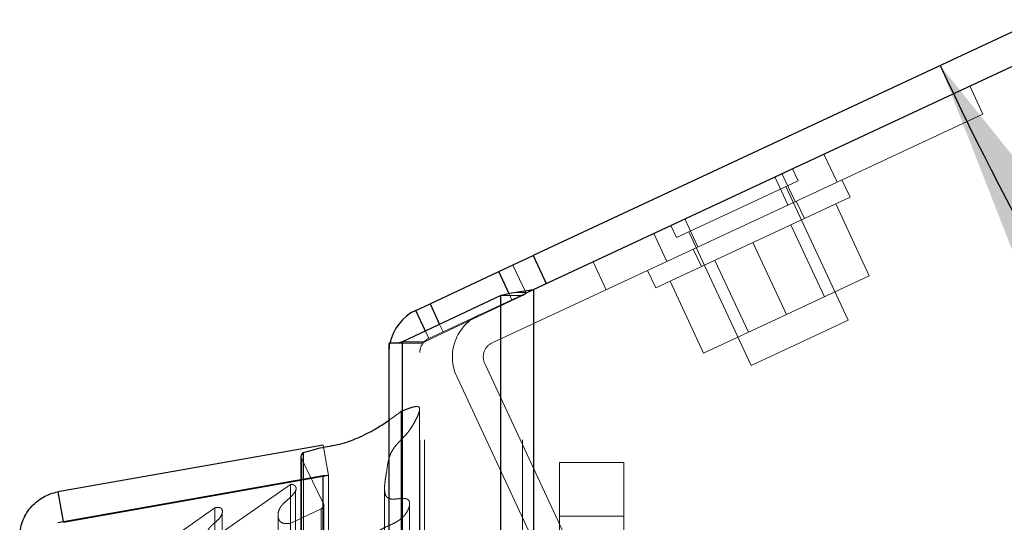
# Model space of a CAD drawing. Header units: inches. Extents: x 0.2 to 10.8, y 0.2 to 8.2.
# Tile 77 of 86: x 5.762 to 5.992, y 5.331 to 5.448. Entities that reach past the tile are written whole.
import ezdxf

# ---------------------------------------------------------------- set-up
doc = ezdxf.new("R2010")
doc.units = ezdxf.units.IN
doc.header["$MEASUREMENT"] = 0
doc.linetypes.add('HIDDEN', pattern=[0.07500000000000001, 0.05, -0.025])
doc.layers.add('DIMENSIONS', color=140, linetype='Continuous')
doc.layers.add('SLD-0', color=179, linetype='Continuous')
doc.styles.add('SLDTEXTSTYLE0', font='TXT', dxfattribs={"width": 0.7})
doc.dimstyles.new('SLDDIMSTYLE4', dxfattribs={"dimtxt": 0.0849609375, "dimasz": 0.13, "dimexe": 0, "dimexo": 0.0625, "dimgap": 0.021240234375, "dimtad": 0, "dimtih": 1, "dimtoh": 1, "dimdec": 4, "dimlfac": 10, "dimzin": 12, "dimdsep": 46, "dimtxsty": 'SLDTEXTSTYLE0', "dimsah": 1, "dimcen": 0.09, "dimadec": 0, "dimazin": 3, "dimtfac": 1, "dimtdec": 0, "dimtofl": 0, "dimtmove": 0, "dimatfit": 3, "dimfxl": 0, "dimfrac": 2, "dimtolj": 1, "dimtzin": 12, "dimarcsym": 0})

# ---------------------------------------------------------------- blocks, each defined once
blk = doc.blocks.new('_D_13')
at = {"layer": 'DIMENSIONS'}
blk.add_line((6.539681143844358, 5.745346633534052), (5.783343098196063, 5.745346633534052), dxfattribs=at)
for radius, start, end in [(0.7296104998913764, 160.6112118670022, 180), (0.7296104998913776, 205.0000000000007, 224.3887881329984)]:
    blk.add_arc((6.63795359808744, 5.745346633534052), radius, start, end, dxfattribs=at)
for points in [[(5.908343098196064, 5.745346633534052), (5.939711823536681, 5.873080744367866), (5.899867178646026, 5.876602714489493)], [(5.976701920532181, 5.436999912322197), (6.024491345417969, 5.314459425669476), (6.059114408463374, 5.33449048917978)]]:
    blk.add_solid(points, dxfattribs=at)
at = {"layer": 'DIMENSIONS', "insert": (5.821382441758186, 5.643964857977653), "char_height": 0.08333333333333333, "attachment_point": 1, "style": 'SLDTEXTSTYLE0'}
blk.add_mtext('25°', dxfattribs=at)

msp = doc.modelspace()

# ---------------------------------------------------------------- linework, layer by layer
at = {"layer": 'SLD-0', "linetype": 'Continuous', "lineweight": 25}
for p, q in [((6.637953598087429, 5.745346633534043), (5.881782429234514, 5.392738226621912)), ((5.881887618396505, 5.384842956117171), (6.640996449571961, 5.738821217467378)), ((5.873771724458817, 5.389002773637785), (5.881782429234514, 5.392738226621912)), ((5.881782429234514, 5.392738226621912), (5.884825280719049, 5.386212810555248)), ((5.857750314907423, 5.381531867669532), (5.873771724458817, 5.389002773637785)), ((5.876168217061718, 5.383863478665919), (5.873771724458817, 5.389002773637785)), ((5.87425086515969, 5.383426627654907), (5.851359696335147, 5.372658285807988)), ((5.874250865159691, 3.049847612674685), (5.87425086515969, 5.383426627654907)), ((5.881887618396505, 5.384842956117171), (5.881887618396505, 3.049847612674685)), ((5.854432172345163, 5.379984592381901), (5.857750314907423, 5.381531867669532)), ((5.857750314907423, 5.381531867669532), (5.859994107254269, 5.376720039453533)), ((5.856681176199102, 5.375161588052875), (5.854432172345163, 5.379984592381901)), ((5.848196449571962, 3.049847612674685), (5.848196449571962, 5.372347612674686)), ((5.850233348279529, 5.372347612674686), (5.848196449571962, 5.372347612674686)), ((5.851359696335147, 3.049847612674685), (5.851359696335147, 5.372658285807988)), ((5.83283279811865, 5.348604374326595), (5.77100766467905, 5.337702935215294)), ((5.82827252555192, 5.340698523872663), (5.828272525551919, 5.34686331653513)), ((5.827660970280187, 5.345941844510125), (5.827660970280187, 5.340590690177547)), ((5.771007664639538, 5.330601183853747), (5.83283279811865, 5.341502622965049)), ((5.83283279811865, 3.081172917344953), (5.83283279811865, 5.341502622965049)), ((5.83283279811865, 5.341502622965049), (5.832916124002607, 5.341502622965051)), ((5.77100766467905, 5.337702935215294), (5.772222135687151, 5.330815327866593))]:
    msp.add_line(p, q, dxfattribs=at)
at = {"layer": 'SLD-0', "linetype": 'HIDDEN', "lineweight": 18}
for p, q in [((5.983571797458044, 5.432259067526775), (5.986614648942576, 5.42573365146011)), ((5.986614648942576, 5.42573365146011), (5.952628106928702, 5.409885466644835)), ((5.952628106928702, 5.409885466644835), (5.94958525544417, 5.416410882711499)), ((5.94958525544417, 5.416410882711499), (5.952628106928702, 5.409885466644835)), ((5.943558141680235, 5.410152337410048), (5.942237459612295, 5.412984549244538)), ((5.938152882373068, 5.411079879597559), (5.941195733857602, 5.404554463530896)), ((5.939797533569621, 5.411846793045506), (5.942840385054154, 5.405321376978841)), ((5.872238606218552, 5.372399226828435), (5.952628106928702, 5.409885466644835)), ((5.929397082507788, 5.403548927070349), (5.943558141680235, 5.410152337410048)), ((5.955253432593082, 5.377677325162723), (5.940725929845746, 5.408831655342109)), ((5.955678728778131, 5.406342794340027), (5.953776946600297, 5.410421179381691)), ((5.955678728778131, 5.406342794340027), (5.910363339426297, 5.385211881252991)), ((5.945029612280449, 5.401377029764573), (5.943127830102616, 5.405455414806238)), ((5.952325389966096, 5.404779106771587), (5.9601438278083, 5.388012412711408)), ((5.91523602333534, 5.396945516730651), (5.929397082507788, 5.403548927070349)), ((5.9139153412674, 5.39977772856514), (5.91523602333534, 5.396945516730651)), ((5.917139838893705, 5.401281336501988), (5.920182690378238, 5.394755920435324)), ((5.949716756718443, 5.383150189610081), (5.94189831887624, 5.39991688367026)), ((5.909934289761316, 5.397921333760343), (5.912977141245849, 5.391395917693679)), ((5.909934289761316, 5.397921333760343), (5.912977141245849, 5.391395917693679)), ((5.909934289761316, 5.397921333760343), (5.912977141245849, 5.391395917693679)), ((5.909934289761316, 5.397921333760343), (5.912977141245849, 5.391395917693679)), ((5.918068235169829, 5.398266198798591), (5.932595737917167, 5.367111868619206)), ((5.933021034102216, 5.39577733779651), (5.940839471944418, 5.379010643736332)), ((5.919110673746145, 5.394256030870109), (5.921012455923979, 5.390177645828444)), ((5.880132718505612, 5.384024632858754), (5.87708986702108, 5.390550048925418)), ((5.895773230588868, 5.391317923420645), (5.898816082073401, 5.384792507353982)), ((5.924143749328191, 5.391637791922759), (5.931962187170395, 5.374871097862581)), ((5.908461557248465, 5.389290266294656), (5.910363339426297, 5.385211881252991)), ((5.940839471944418, 5.379010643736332), (5.9601438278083, 5.388012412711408)), ((5.913716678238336, 5.386775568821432), (5.921535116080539, 5.370008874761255)), ((5.85645086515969, 5.372658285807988), (5.879342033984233, 5.383426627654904)), ((5.879342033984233, 5.383426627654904), (5.87425086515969, 5.383426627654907)), ((5.874250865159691, 3.049847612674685), (5.874250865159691, 5.383426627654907)), ((5.876814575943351, 5.382477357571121), (5.876168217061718, 5.383863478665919)), ((5.881843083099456, 5.3848221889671), (5.876814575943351, 5.382477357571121)), ((5.88050995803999, 5.384183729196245), (5.877754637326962, 5.384183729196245)), ((5.879342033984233, 3.049847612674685), (5.879342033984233, 5.383426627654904)), ((5.879342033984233, 3.049847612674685), (5.879342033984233, 5.383426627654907)), ((5.881887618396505, 5.384842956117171), (5.881887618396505, 3.049847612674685)), ((5.881887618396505, 3.049847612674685), (5.881887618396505, 5.384842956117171)), ((5.881887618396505, 3.049847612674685), (5.881887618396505, 5.384842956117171)), ((5.876814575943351, 5.382477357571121), (5.860793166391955, 5.375006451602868)), ((5.921535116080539, 5.370008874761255), (5.940839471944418, 5.379010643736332)), ((5.859994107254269, 5.376720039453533), (5.860793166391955, 5.375006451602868)), ((5.943924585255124, 5.372394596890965), (5.955253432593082, 5.377677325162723)), ((5.857475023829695, 5.373459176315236), (5.856681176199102, 5.375161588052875)), ((5.860793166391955, 5.375006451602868), (5.857475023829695, 5.373459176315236)), ((5.856075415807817, 5.372347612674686), (5.850233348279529, 5.372347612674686)), ((5.85645086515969, 5.372658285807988), (5.851359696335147, 5.372658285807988)), ((5.851359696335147, 3.049847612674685), (5.851359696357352, 5.372658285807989)), ((5.855396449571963, 3.049847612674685), (5.855396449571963, 5.372347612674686)), ((5.85645086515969, 3.049847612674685), (5.85645086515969, 5.372658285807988)), ((5.85645086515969, 3.049847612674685), (5.85645086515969, 5.372658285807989)), ((5.932595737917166, 5.367111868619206), (5.943924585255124, 5.372394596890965)), ((5.894840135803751, 5.315411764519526), (5.870497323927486, 5.367615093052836)), ((5.888314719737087, 5.312368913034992), (5.863971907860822, 5.364572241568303)), ((5.851054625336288, 3.066208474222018), (5.851054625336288, 5.356467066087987)), ((5.83283279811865, 5.348604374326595), (5.834083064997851, 5.34151375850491)), ((5.827762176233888, 3.077172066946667), (5.827762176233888, 5.345503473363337)), ((5.832923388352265, 5.334921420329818), (5.827762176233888, 5.345503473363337)), ((5.827762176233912, 3.077172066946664), (5.827762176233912, 5.345503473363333)), ((5.887949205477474, 5.344532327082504), (5.902949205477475, 5.344532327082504)), ((5.887949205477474, 5.332032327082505), (5.887949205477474, 5.344532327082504)), ((5.902949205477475, 5.344532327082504), (5.902949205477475, 5.332032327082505)), ((5.834083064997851, 5.34151375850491), (5.772257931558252, 5.330612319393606)), ((5.772257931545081, 5.330601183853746), (5.834083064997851, 5.341502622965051)), ((5.808288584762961, 5.327581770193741), (5.825196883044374, 5.339421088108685)), ((5.825196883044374, 3.083254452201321), (5.825196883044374, 5.339421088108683)), ((5.827660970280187, 5.340590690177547), (5.827660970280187, 3.082084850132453)), ((5.828272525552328, 3.081977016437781), (5.82827252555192, 5.340698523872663)), ((5.832916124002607, 5.341502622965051), (5.834083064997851, 5.341502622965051)), ((5.834083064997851, 3.081172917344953), (5.834083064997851, 5.341502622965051)), ((5.826387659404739, 3.084760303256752), (5.826387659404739, 5.33796085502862)), ((5.847148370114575, 5.338522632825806), (5.847148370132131, 3.084158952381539)), ((5.847148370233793, 5.338520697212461), (5.847148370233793, 3.084169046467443)), ((5.832923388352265, 3.087754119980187), (5.832923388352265, 5.334921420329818)), ((5.796268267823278, 5.326018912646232), (5.807587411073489, 5.333944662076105)), ((5.807587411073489, 3.0887308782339), (5.807587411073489, 5.333944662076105)), ((5.809305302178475, 5.332830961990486), (5.809305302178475, 5.332835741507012)), ((5.809305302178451, 3.089839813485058), (5.809305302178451, 5.332830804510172)), ((5.82515966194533, 5.330364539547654), (5.832381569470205, 5.333765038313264)), ((5.832381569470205, 3.088910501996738), (5.832381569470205, 5.333765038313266)), ((5.832381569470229, 3.088910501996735), (5.832381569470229, 5.333765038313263)), ((5.832955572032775, 3.088005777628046), (5.832955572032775, 5.334669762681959)), ((5.772222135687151, 5.330815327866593), (5.772257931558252, 5.330612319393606)), ((5.822319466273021, 5.3323379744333), (5.822319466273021, 5.332335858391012)), ((5.822319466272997, 5.332335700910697), (5.822319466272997, 3.090349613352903)), ((5.887949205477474, 5.274117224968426), (5.887949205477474, 5.332032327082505)), ((5.887949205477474, 5.332032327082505), (5.902949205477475, 5.332032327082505)), ((5.887949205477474, 5.332032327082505), (5.902949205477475, 5.332032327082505)), ((5.902949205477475, 5.332032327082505), (5.902949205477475, 5.274117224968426))]:
    msp.add_line(p, q, dxfattribs=at)
at = {"layer": 'SLD-0', "linetype": 'HIDDEN', "lineweight": 18, "flags": 128}
for points in [[(5.848196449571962, 5.370196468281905), (5.848304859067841, 5.371722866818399), (5.848412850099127, 5.372347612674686)], [(5.855263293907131, 3.066136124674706), (5.855263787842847, 4.202272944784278), (5.85526329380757, 5.356534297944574)], [(5.852983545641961, 3.087791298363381), (5.852983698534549, 4.193200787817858), (5.852983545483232, 5.334886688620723)], [(5.852983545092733, 3.087804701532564), (5.852983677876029, 4.164999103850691), (5.85298354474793, 5.334857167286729)]]:
    msp.add_lwpolyline(points, dxfattribs=at)
at = {"layer": 'SLD-0', "linetype": 'Continuous', "lineweight": 25}
for centre, radius, start, end in [((5.858996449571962, 5.370196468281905), 0.01080000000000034, 114.9999999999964, 168.5109861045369), ((5.828660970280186, 5.345941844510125), 0.001000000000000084, 112.8577604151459, 180)]:
    msp.add_arc(centre, radius, start, end, dxfattribs=at)
at = {"layer": 'SLD-0', "linetype": 'HIDDEN', "lineweight": 18}
for centre, radius, start, end in [((5.873760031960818, 5.369136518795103), 0.01079999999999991, 115.0000000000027, 205.0000000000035), ((5.858996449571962, 5.370196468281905), 0.003599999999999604, 115.0000000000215, 180), ((5.873760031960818, 5.369136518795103), 0.003599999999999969, 114.9999999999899, 205.0000000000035), ((5.828660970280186, 5.345941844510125), 0.0009999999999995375, 180, 205.9999999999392), ((5.831955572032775, 5.334669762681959), 0.001000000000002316, 295.2138142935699, 14.57562494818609)]:
    msp.add_arc(centre, radius, start, end, dxfattribs=at)
at = {"layer": 'SLD-0', "linetype": 'Continuous', "lineweight": 25}
for points in [[(5.877754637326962, 5.384183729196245), (5.876446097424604, 5.383930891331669), (5.875252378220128, 5.383679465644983), (5.874250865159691, 5.383426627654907)], [(5.877754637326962, 5.384183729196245), (5.879063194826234, 5.384403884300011), (5.880471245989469, 5.384622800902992), (5.881887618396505, 5.384842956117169)], [(5.851359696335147, 5.372658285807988), (5.850949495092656, 5.372554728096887), (5.850572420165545, 5.372451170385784), (5.850233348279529, 5.372347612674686)]]:
    msp.add_open_spline(points, degree=3, dxfattribs=at)
at = {"layer": 'SLD-0', "linetype": 'HIDDEN', "lineweight": 18}
for points in [[(5.88050995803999, 5.384183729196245), (5.880073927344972, 5.383930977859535), (5.879675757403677, 5.38367937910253), (5.879342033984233, 5.383426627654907)], [(5.88050995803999, 5.384183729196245), (5.880945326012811, 5.38440347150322), (5.881416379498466, 5.384623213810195), (5.881887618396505, 5.384842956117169)], [(5.85645086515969, 5.372658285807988), (5.856314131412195, 5.372554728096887), (5.856188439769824, 5.372451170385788), (5.856075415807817, 5.372347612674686)]]:
    msp.add_open_spline(points, degree=3, dxfattribs=at)
for points, knots in [([(5.851054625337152, 5.356467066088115), (5.851420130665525, 5.356619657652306), (5.852090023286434, 5.356899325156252), (5.853031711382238, 5.357235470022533), (5.853807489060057, 5.357479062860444), (5.854380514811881, 5.357583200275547), (5.854783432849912, 5.357590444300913), (5.855050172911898, 5.357540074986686), (5.855235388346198, 5.357377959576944), (5.855320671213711, 5.357144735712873), (5.855336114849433, 5.356858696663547), (5.855273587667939, 5.356539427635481), (5.855162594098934, 5.356207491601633), (5.854929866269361, 5.355530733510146), (5.854491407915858, 5.354567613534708), (5.85382463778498, 5.353365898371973), (5.853120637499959, 5.352247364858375), (5.85233744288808, 5.35122263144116), (5.851389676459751, 5.350229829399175), (5.850520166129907, 5.34936261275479), (5.849803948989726, 5.348544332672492), (5.849262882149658, 5.34783470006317), (5.848629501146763, 5.346801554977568), (5.847937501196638, 5.344946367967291), (5.847704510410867, 5.342930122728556), (5.847400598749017, 5.341088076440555), (5.847221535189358, 5.33987994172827), (5.847118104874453, 5.338606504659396), (5.847185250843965, 5.337501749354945), (5.847497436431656, 5.336640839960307), (5.84797380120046, 5.336244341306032), (5.848504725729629, 5.336039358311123), (5.849086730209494, 5.335989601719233), (5.84983132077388, 5.336045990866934), (5.850578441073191, 5.336121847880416), (5.851169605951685, 5.336168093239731), (5.851552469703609, 5.336177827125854), (5.851833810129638, 5.336164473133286), (5.852115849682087, 5.33611167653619), (5.852392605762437, 5.336015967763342), (5.852678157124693, 5.335857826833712), (5.852913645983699, 5.335557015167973), (5.852987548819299, 5.335162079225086), (5.852988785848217, 5.334759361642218), (5.852928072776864, 5.33437241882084), (5.852782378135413, 5.333858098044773), (5.852472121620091, 5.333180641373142), (5.851957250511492, 5.332412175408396), (5.851282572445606, 5.331683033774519), (5.850498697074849, 5.331045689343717), (5.849325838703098, 5.330332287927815), (5.847823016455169, 5.329724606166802), (5.846296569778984, 5.328943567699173), (5.845038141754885, 5.328114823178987), (5.843994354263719, 5.327197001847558), (5.843386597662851, 5.326351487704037), (5.843117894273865, 5.325690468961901), (5.84301938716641, 5.325249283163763), (5.843014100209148, 5.32480082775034), (5.843122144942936, 5.324349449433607), (5.843288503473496, 5.324031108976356), (5.843493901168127, 5.323771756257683), (5.843729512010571, 5.323548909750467), (5.844125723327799, 5.323297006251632), (5.844649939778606, 5.323044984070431), (5.84520482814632, 5.322781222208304), (5.84583478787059, 5.322424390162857), (5.846539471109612, 5.321974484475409), (5.847351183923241, 5.321434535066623), (5.848265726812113, 5.320770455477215), (5.84921989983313, 5.319985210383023), (5.850144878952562, 5.319084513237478), (5.850863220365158, 5.318192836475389), (5.851390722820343, 5.317273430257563), (5.851581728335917, 5.316541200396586), (5.851592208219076, 5.315973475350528), (5.851529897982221, 5.315569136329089), (5.851257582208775, 5.315077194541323), (5.850646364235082, 5.314851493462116), (5.849998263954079, 5.314786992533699), (5.849254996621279, 5.314846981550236), (5.848312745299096, 5.314997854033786), (5.847228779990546, 5.315232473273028), (5.846136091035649, 5.315477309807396), (5.845162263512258, 5.315646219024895), (5.844411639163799, 5.315720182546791), (5.843879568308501, 5.315667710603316), (5.843514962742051, 5.315561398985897), (5.843231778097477, 5.315389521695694), (5.843042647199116, 5.315069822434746), (5.842983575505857, 5.314676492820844), (5.843035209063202, 5.314275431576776), (5.843121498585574, 5.313885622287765), (5.843251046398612, 5.313426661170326), (5.84343713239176, 5.31288850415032), (5.843667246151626, 5.312291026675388), (5.84387371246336, 5.311804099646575), (5.844020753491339, 5.311477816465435), (5.844098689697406, 5.311310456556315), (5.844139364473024, 5.311224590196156), (5.844159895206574, 5.311181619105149), (5.844170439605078, 5.311159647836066), (5.844175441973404, 5.31114924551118), (5.844178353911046, 5.311143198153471), (5.844179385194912, 5.311141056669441), (5.844181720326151, 5.311136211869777), (5.844180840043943, 5.311138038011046), (5.84417964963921, 5.311140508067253), (5.844181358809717, 5.311136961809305), (5.844181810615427, 5.311136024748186), (5.844182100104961, 5.311135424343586), (5.844182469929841, 5.31113465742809), (5.844182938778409, 5.311133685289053), (5.844183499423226, 5.311132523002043), (5.844184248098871, 5.311130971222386), (5.844185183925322, 5.311129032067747), (5.844186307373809, 5.311126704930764), (5.844187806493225, 5.31112360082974), (5.84418968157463, 5.311119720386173), (5.844191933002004, 5.311115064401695), (5.84419493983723, 5.311108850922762), (5.844198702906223, 5.31110108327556), (5.844203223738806, 5.311091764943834), (5.844208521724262, 5.311080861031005), (5.844214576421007, 5.311068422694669), (5.844221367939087, 5.311054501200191), (5.844228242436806, 5.311040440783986), (5.844251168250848, 5.310993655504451), (5.84430883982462, 5.31087713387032), (5.844438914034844, 5.31062127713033), (5.844701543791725, 5.310131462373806), (5.845115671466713, 5.309435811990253), (5.845666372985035, 5.308639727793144), (5.846412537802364, 5.307694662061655), (5.847593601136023, 5.306415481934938), (5.848889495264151, 5.305264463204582), (5.849917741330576, 5.304279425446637), (5.85043071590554, 5.303648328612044), (5.850749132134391, 5.302941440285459), (5.850672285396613, 5.302187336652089), (5.850383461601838, 5.301644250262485), (5.85003693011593, 5.301265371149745), (5.849685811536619, 5.301045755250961), (5.849268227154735, 5.300906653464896), (5.848813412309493, 5.300853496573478), (5.848319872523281, 5.300889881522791), (5.847776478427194, 5.301008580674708), (5.847158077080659, 5.301204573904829), (5.846467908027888, 5.301450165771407), (5.845997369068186, 5.301645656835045), (5.845747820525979, 5.301749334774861)], [0, 0, 0, 0, 0.01126777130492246, 0.02065140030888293, 0.02797978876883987, 0.03376005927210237, 0.03628641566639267, 0.03862352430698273, 0.04091172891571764, 0.04357633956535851, 0.04741083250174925, 0.05144594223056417, 0.05577400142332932, 0.06044538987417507, 0.07749990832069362, 0.09368254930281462, 0.1089547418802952, 0.1234211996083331, 0.1374589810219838, 0.1541857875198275, 0.1631814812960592, 0.1733416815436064, 0.1846204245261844, 0.2054555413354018, 0.2454682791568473, 0.2599675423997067, 0.2751970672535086, 0.291110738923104, 0.3078145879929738, 0.3169294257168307, 0.3232757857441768, 0.327302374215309, 0.3323881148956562, 0.3386202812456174, 0.3471351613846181, 0.3524201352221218, 0.3544046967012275, 0.3573351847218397, 0.3598770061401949, 0.3620585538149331, 0.3654233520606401, 0.3696475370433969, 0.3745584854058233, 0.379543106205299, 0.3846674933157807, 0.3899520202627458, 0.3993216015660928, 0.4110442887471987, 0.421894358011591, 0.4318958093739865, 0.4428826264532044, 0.4621394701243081, 0.4783951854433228, 0.492699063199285, 0.5077194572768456, 0.5224416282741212, 0.5279659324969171, 0.5334556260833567, 0.5389585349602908, 0.5445610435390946, 0.5503070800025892, 0.5523937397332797, 0.5556576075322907, 0.5602898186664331, 0.5664486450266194, 0.5726686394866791, 0.5782442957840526, 0.5878992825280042, 0.5977868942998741, 0.6078605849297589, 0.6227337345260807, 0.6366540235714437, 0.6496602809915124, 0.6610646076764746, 0.6740219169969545, 0.6771730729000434, 0.6823512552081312, 0.6894606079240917, 0.6953482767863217, 0.7000226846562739, 0.7066125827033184, 0.7151279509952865, 0.7256360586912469, 0.7366722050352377, 0.74550277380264, 0.7521767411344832, 0.7567669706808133, 0.7594119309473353, 0.7627429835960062, 0.7667833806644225, 0.77168496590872, 0.7770768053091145, 0.782020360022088, 0.7865163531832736, 0.7945956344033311, 0.8027267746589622, 0.8099369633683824, 0.8136537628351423, 0.8155825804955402, 0.8165591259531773, 0.817049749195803, 0.8172955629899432, 0.8174185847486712, 0.8174801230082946, 0.8175108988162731, 0.8175443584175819, 0.8175602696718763, 0.8175762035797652, 0.8176055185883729, 0.8176091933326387, 0.8176168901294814, 0.8176286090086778, 0.8176399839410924, 0.817655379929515, 0.8176747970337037, 0.8177015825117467, 0.8177323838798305, 0.817767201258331, 0.8178248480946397, 0.8178864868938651, 0.817952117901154, 0.8180716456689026, 0.8181950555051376, 0.818322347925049, 0.8185049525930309, 0.8186894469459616, 0.8188758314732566, 0.8190641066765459, 0.8205505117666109, 0.8235164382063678, 0.8292873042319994, 0.8402466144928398, 0.8518375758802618, 0.8625950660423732, 0.8809403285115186, 0.9088719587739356, 0.9180091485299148, 0.9271299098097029, 0.9359861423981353, 0.9448673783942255, 0.9543141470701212, 0.9584142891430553, 0.962390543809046, 0.966411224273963, 0.9704134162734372, 0.9744692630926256, 0.9794956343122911, 0.9854988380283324, 0.9923093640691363, 1, 1, 1, 1]), ([(5.848196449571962, 5.354430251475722), (5.848228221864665, 5.354451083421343), (5.849218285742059, 5.355100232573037), (5.850151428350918, 5.355794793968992), (5.851054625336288, 5.356467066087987)], [0, 0, 0, 0, 0.03209115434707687, 1, 1, 1, 1]), ([(5.825196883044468, 5.339421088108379), (5.825239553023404, 5.339431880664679), (5.82532699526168, 5.339453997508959), (5.825471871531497, 5.339459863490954), (5.825624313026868, 5.339444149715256), (5.825781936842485, 5.339404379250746), (5.825939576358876, 5.339341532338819), (5.826091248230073, 5.339256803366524), (5.82622956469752, 5.339152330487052), (5.82635562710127, 5.339020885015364), (5.826486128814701, 5.338819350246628), (5.826601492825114, 5.338369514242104), (5.826329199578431, 5.337758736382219), (5.825792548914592, 5.337035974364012), (5.825069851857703, 5.33629831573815), (5.824188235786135, 5.335544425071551), (5.823475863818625, 5.334904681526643), (5.823014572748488, 5.334336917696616), (5.822717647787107, 5.333874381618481), (5.822461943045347, 5.333312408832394), (5.822303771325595, 5.332646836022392), (5.822311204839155, 5.331944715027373), (5.82246361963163, 5.331287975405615), (5.822745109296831, 5.33082928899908), (5.823103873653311, 5.330545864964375), (5.823541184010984, 5.330384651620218), (5.824043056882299, 5.33030951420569), (5.824595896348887, 5.330298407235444), (5.824969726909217, 5.33034225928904), (5.825159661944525, 5.330364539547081)], [0, 0, 0, 0, 0.008015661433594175, 0.01642624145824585, 0.02548130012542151, 0.03532265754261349, 0.04596837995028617, 0.05731829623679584, 0.06918684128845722, 0.08154973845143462, 0.09716460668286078, 0.1262066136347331, 0.193864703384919, 0.2508569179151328, 0.3344528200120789, 0.4187956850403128, 0.5010146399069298, 0.5361129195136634, 0.5786151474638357, 0.6281782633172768, 0.6848127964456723, 0.7500089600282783, 0.8064906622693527, 0.8477527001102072, 0.8748195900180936, 0.9022650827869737, 0.9327237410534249, 0.9658184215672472, 1, 1, 1, 1]), ([(5.807587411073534, 5.333944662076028), (5.807636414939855, 5.333969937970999), (5.807734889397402, 5.334020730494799), (5.807907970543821, 5.334068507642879), (5.808092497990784, 5.334094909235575), (5.808285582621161, 5.334098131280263), (5.808480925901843, 5.334078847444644), (5.808672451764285, 5.334037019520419), (5.808853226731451, 5.33397271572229), (5.809015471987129, 5.333886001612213), (5.809180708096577, 5.333751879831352), (5.809322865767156, 5.333514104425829), (5.80935920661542, 5.333197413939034), (5.809326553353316, 5.332863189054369), (5.809169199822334, 5.33228933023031), (5.808637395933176, 5.331400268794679), (5.807681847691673, 5.330610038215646), (5.806894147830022, 5.329941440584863), (5.806389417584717, 5.329426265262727), (5.806004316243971, 5.328864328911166), (5.805836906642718, 5.328263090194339), (5.805996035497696, 5.327721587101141), (5.806305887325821, 5.32734194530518), (5.806620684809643, 5.327175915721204), (5.806935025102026, 5.32714475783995), (5.807255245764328, 5.327188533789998), (5.807577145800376, 5.327281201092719), (5.807923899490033, 5.327418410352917), (5.808150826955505, 5.327520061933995), (5.808288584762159, 5.327581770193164)], [0, 0, 0, 0, 0.01286879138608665, 0.02586014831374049, 0.03915414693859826, 0.05280973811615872, 0.06678895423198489, 0.0809919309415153, 0.09530063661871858, 0.109635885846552, 0.1240351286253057, 0.1483514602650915, 0.1869717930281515, 0.2169893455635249, 0.2495702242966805, 0.3631535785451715, 0.498613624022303, 0.5635885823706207, 0.6272607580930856, 0.6891535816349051, 0.7481889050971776, 0.8066944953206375, 0.8499554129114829, 0.8739836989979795, 0.8919318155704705, 0.9150774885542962, 0.9430074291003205, 0.9654022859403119, 1, 1, 1, 1])]:
    msp.add_open_spline(points, degree=3, knots=knots, dxfattribs=at)
at = {"layer": 'SLD-0', "linetype": 'Continuous', "lineweight": 25}
for points, knots in [([(5.828272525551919, 5.34686331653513), (5.8297360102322, 5.347296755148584), (5.832667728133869, 5.34816503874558), (5.837377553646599, 5.348794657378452), (5.841585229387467, 5.350522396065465), (5.845211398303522, 5.352389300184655), (5.847289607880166, 5.353810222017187), (5.848196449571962, 5.354430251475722)], [0, 0, 0, 0, 0.2067852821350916, 0.4142415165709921, 0.6219266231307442, 0.8350249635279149, 1, 1, 1, 1]), ([(5.762083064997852, 5.327067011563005), (5.762083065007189, 5.328323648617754), (5.762304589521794, 5.329579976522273), (5.763164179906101, 5.33194168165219), (5.763802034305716, 5.333046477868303), (5.765417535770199, 5.334971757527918), (5.766394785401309, 5.335791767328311), (5.768571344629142, 5.337048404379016), (5.769770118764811, 5.337484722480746), (5.77100766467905, 5.337702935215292)], [0, 0, 0, 0, 0.25, 0.25, 0.5, 0.5, 0.75, 0.75, 1, 1, 1, 1])]:
    msp.add_open_spline(points, degree=3, knots=knots, dxfattribs=at)

# ---------------------------------------------------------------- dimensions: what is measured, and where the dimension line sits
at = {"layer": 'DIMENSIONS'}
dim = msp.add_angular_dim_2l(base=(5.918761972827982, 5.868207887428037), line1=((6.589681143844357, 5.745346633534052), (6.63795359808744, 5.745346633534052)), line2=((5.873771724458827, 5.389002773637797), (6.63795359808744, 5.745346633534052)), dimstyle='SLDDIMSTYLE4', dxfattribs=at)
dim.commit()
dim.dimension.update_dxf_attribs({"geometry": '_D_13', "text_midpoint": (5.922154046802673, 5.604057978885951), "dimtype": 162})

doc.saveas('drawing.dxf')
